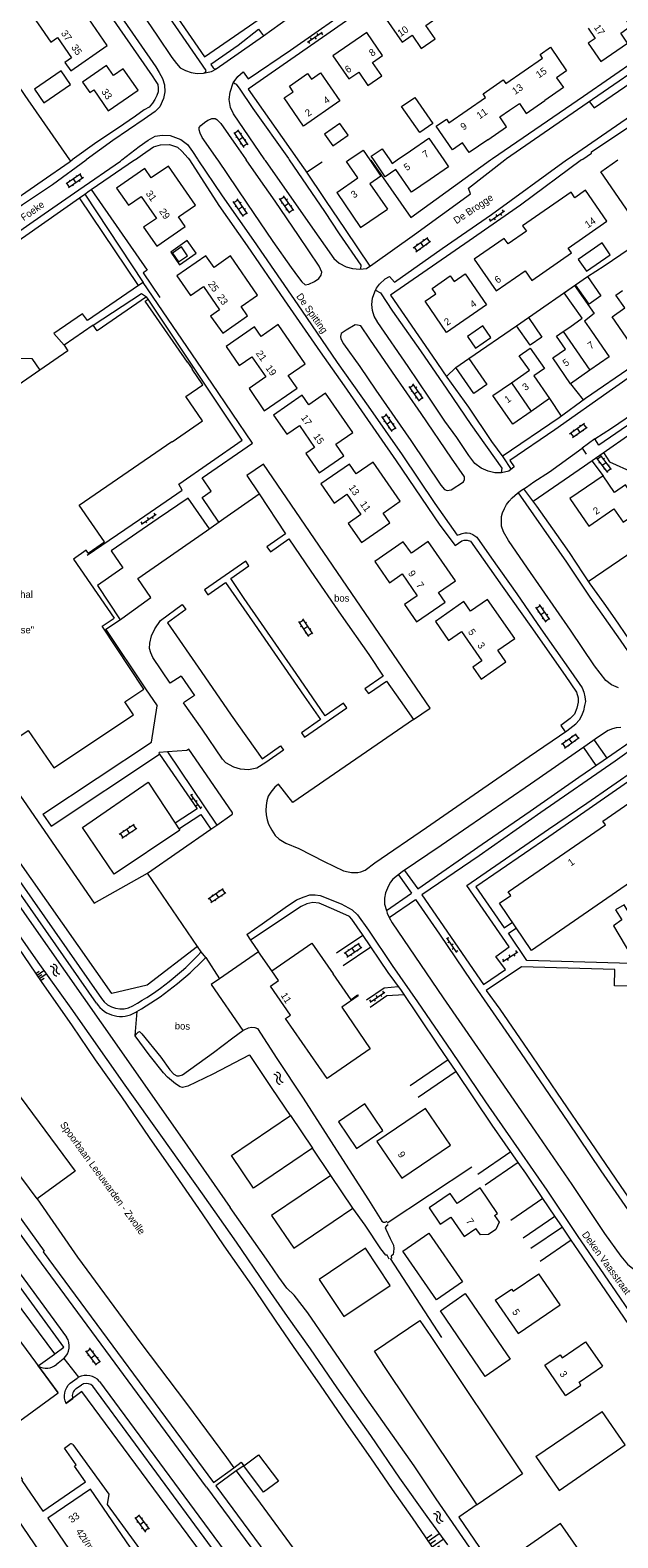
# Model space of a CAD drawing. Header units: metres. Extents: x 195864 to 198202, y 543264 to 544906.
# Tile 29 of 79: x 196630 to 196780, y 543649 to 544033. Entities that reach past the tile are written whole.
import ezdxf

# ---------------------------------------------------------------- set-up
doc = ezdxf.new("R2010")
doc.units = ezdxf.units.M
doc.header["$MEASUREMENT"] = 0
for name, color, linetype, lineweight in [('Level 11', 7, 'Continuous', 0), ('Level 19', 7, 'Continuous', 0), ('Level 20', 7, 'Continuous', 0), ('Level 26', 7, 'Continuous', 0), ('Level 28', 7, 'Continuous', 0), ('Level 29', 7, 'Continuous', 0), ('Level 32', 7, 'Continuous', 0), ('Level 33', 7, 'Continuous', 0), ('Level 34', 7, 'Continuous', 0), ('Level 36', 7, 'Continuous', 0), ('Level 41', 7, 'Continuous', 0), ('Level 43', 7, 'Continuous', 0), ('Level 55', 7, 'Continuous', 0)]:
    doc.layers.add(name, color=color, linetype=linetype, lineweight=lineweight)
doc.styles.add('Style-CHAR_FAST_FONT', font='CHAR_FAST_FONT.shx')

# ---------------------------------------------------------------- blocks, each defined once
blk = doc.blocks.new('OVTP6')
at = {"layer": 'Level 41', "color": 7, "linetype": 'Continuous', "lineweight": 0}
for p, q in [((0, 0), (4.5, 0)), ((0.25, 0), (0.25, 0.5)), ((1.25, 0), (1.25, -0.5)), ((2.25, 0), (2.25, 0.5)), ((4.25, 0), (4.25, 0.5)), ((3.25, 0), (3.25, -0.5))]:
    blk.add_line(p, q, dxfattribs=at)
blk = doc.blocks.new('OV2')
at = {"layer": 'Level 41', "color": 7, "linetype": 'Continuous', "lineweight": 0}
for p, q in [((0, 0.99), (0.3, 0.99)), ((0.3, -2.31), (0.3, 2.29)), ((0.3, 1.99), (1.5, 1.99)), ((1.5, -2.31), (1.5, 2.29)), ((1.8, 0.99), (1.5, 0.99)), ((0, -1.01), (0.3, -1.01)), ((0.3, -0.01), (1.5, -0.01)), ((0.3, -2.01), (1.5, -2.01)), ((1.8, -1.01), (1.5, -1.01))]:
    blk.add_line(p, q, dxfattribs=at)
blk = doc.blocks.new('TA')
at = {"layer": 'Level 43', "color": 7, "linetype": 'Continuous', "lineweight": 0}
for p, q in [((0, 0), (0, -0.5)), ((0.25, 0), (0.25, -1)), ((0.5, 0), (0.5, -0.5)), ((-0.5, 0), (-0.5, -0.5)), ((-0.25, 0), (-0.25, -1))]:
    blk.add_line(p, q, dxfattribs=at)
blk = doc.blocks.new('WA_25')
at = {"layer": 'Level 43', "color": 7, "linetype": 'Continuous', "lineweight": 0, "extrusion": (0, 0, -1)}
for centre in [(-0.75, 0.05), (-0.75, -0.85)]:
    blk.add_arc(centre, 0.85, 28.0724, 151.9275, dxfattribs=at)
at = {"layer": 'Level 43', "color": 7, "linetype": 'Continuous', "lineweight": 0}
for centre in [(2.25, 0.85), (2.25, -0.05)]:
    blk.add_arc(centre, 0.85, 208.0725, 331.9275, dxfattribs=at)
blk = doc.blocks.new('WA_26')
at = {"layer": 'Level 43', "color": 7, "linetype": 'Continuous', "lineweight": 0, "extrusion": (0, 0, -1)}
for centre in [(-0.75, 0.05), (-0.75, -0.85)]:
    blk.add_arc(centre, 0.85, 28.0724, 151.9274, dxfattribs=at)
at = {"layer": 'Level 43', "color": 7, "linetype": 'Continuous', "lineweight": 0}
for centre in [(2.25, 0.85), (2.25, -0.05)]:
    blk.add_arc(centre, 0.85, 208.0726, 331.9276, dxfattribs=at)
blk = doc.blocks.new('WA_27')
at = {"layer": 'Level 43', "color": 7, "linetype": 'Continuous', "lineweight": 0, "extrusion": (0, 0, -1)}
for centre in [(-0.75, 0.05), (-0.75, -0.85)]:
    blk.add_arc(centre, 0.85, 28.0726, 151.9276, dxfattribs=at)
at = {"layer": 'Level 43', "color": 7, "linetype": 'Continuous', "lineweight": 0}
for centre in [(2.25, 0.85), (2.25, -0.05)]:
    blk.add_arc(centre, 0.85, 208.0724, 331.9274, dxfattribs=at)

msp = doc.modelspace()

# ---------------------------------------------------------------- linework, layer by layer
at = {"layer": 'Level 11', "color": 7, "linetype": 'Continuous', "lineweight": 13}
for p, q in [((196710.77, 543999.61), (196711.34, 544000)), ((196711.34, 544000), (196714.98, 544002.48)), ((196714.98, 544002.48), (196716.68, 544000)), ((196723.66, 544000), (196727.02, 544002.31)), ((196765.91, 543956.32), (196767.59, 543957.49)), ((196773.81, 543960.9), (196771.32, 543958.98)), ((196771.32, 543958.98), (196773.08, 543956.43)), ((196632.63, 543946.48), (196617.84, 543936.3)), ((196752.71, 543943.27), (196757.75, 543936.03)), ((196696.5, 543756.86), (196702.1, 543748.57)), ((196712.38, 543733.33), (196706.76, 543741.65)), ((196748.42, 543731.41), (196749.19, 543731.93)), ((196732.18, 543700.68), (196755.54, 543665.76)), ((196771.62, 543699.33), (196775.88, 543693.13)), ((196766.52, 543685.64), (196761.25, 543693.33)), ((196758.93, 543670.11), (196775.83, 543681.55)), ((196781.67, 543673.09), (196775.83, 543681.55)), ((196622.16, 543661.18), (196654.18, 543614.42))]:
    msp.add_line(p, q, dxfattribs=at)
at = {"layer": 'Level 11', "color": 7, "linetype": 'Continuous', "lineweight": 13, "flags": 128}
for points in [[(196649.8, 544029.09), (196643.31, 544038.57), (196640.82, 544036.83), (196636.89, 544042.45), (196639.38, 544044.19), (196632.82, 544053.65), (196630.33, 544051.92), (196628.13, 544055.07), (196621.38, 544050.38), (196625.03, 544045.09), (196626.76, 544046.28), (196631.72, 544039.05), (196629.99, 544037.86), (196632.26, 544034.59), (196635.45, 544029.97), (196637.18, 544031.17), (196640.76, 544026), (196639.03, 544024.8), (196640.52, 544022.65), (196649.8, 544029.09)], [(196733.51, 544035.97), (196729.47, 544041.82), (196720.85, 544035.83), (196724.88, 544029.99), (196727.43, 544031.75), (196729.76, 544028.37), (196733.29, 544030.82), (196730.96, 544034.2), (196733.51, 544035.97)], [(196772.26, 544033.51), (196774.03, 544030.93), (196772.3, 544029.74), (196775.52, 544025.05), (196782.31, 544029.73), (196780.55, 544032.27), (196783.07, 544034.01), (196779.8, 544038.75)], [(196719.93, 544026.56), (196715.91, 544032.42), (196707.25, 544026.45), (196711.31, 544020.61), (196713.86, 544022.36), (196716.18, 544018.97), (196719.7, 544021.41), (196717.38, 544024.8), (196719.93, 544026.56)], [(196755.98, 544022.67), (196760.65, 544025.89), (196760, 544026.84), (196762.63, 544028.65), (196766.77, 544022.68), (196764.22, 544020.91), (196765.96, 544018.4), (196761.22, 544015.11)], [(196640.47, 544019.18), (196638.08, 544022.66), (196631.29, 544017.99), (196633.68, 544014.51), (196640.47, 544019.18)], [(196657.66, 544017.74), (196653.91, 544023.17), (196651.41, 544021.48), (196649.68, 544024.03), (196643.54, 544019.75), (196645.36, 544017.12), (196646.39, 544017.83), (196650.09, 544012.49), (196657.66, 544017.74)], [(196741.49, 544012.68), (196746.16, 544015.9), (196745.51, 544016.84), (196748.09, 544018.62), (196750.66, 544020.4), (196751.32, 544019.45), (196755.98, 544022.67)], [(196709.04, 544015), (196699.83, 544008.62), (196694.89, 544015.79), (196697.17, 544017.34), (196696.19, 544018.78), (196700.85, 544021.99), (196701.82, 544020.58), (196704.1, 544022.16), (196709.04, 544015)], [(196732.72, 544009.27), (196729.41, 544006.97), (196724.77, 544013.58), (196728.1, 544015.89), (196732.72, 544009.27)], [(196752.24, 544012.63), (196754.74, 544014.35), (196756.49, 544011.83), (196761.22, 544015.11)], [(196746.74, 544005.12), (196742, 544001.85), (196740.26, 544004.36), (196737.71, 544002.6), (196733.55, 544008.58), (196736.18, 544010.4), (196736.83, 544009.46), (196741.49, 544012.68)], [(196746.74, 544005.12), (196751.48, 544008.39), (196749.74, 544010.92), (196752.24, 544012.63)], [(196711.17, 544006.26), (196709.06, 544009.28), (196705.17, 544006.56), (196707.26, 544003.57), (196711.17, 544006.26)], [(196727.02, 544002.31), (196731.7, 544005.54), (196735.52, 544000)], [(196708.24, 543991.7), (196713.65, 543995.4), (196710.77, 543999.61)], [(196716.68, 544000), (196719.51, 543995.87), (196716.7, 543993.94), (196721.14, 543987.47)], [(196717.66, 544000), (196717.02, 544000.92), (196719.82, 544002.85), (196721.78, 544000)], [(196732.01, 543995.04), (196727.31, 543991.82), (196723.32, 543997.6), (196720.62, 543995.73), (196717.66, 544000)], [(196721.78, 544000), (196722.38, 543999.12), (196723.66, 544000)], [(196735.52, 544000), (196736.71, 543998.27), (196732.01, 543995.04)], [(196785.26, 543993.04), (196782.26, 543990.96), (196784.59, 543987.59), (196782.77, 543986.34), (196775.46, 543996.97), (196779.84, 544000)], [(196672.3, 543988.5), (196665.39, 543998.44), (196661.05, 543995.42), (196659.36, 543997.84), (196652.17, 543992.84), (196655.22, 543988.46), (196658.45, 543990.71), (196662.33, 543985.12), (196659.1, 543982.87), (196662.43, 543978.08), (196669.66, 543983.08), (196667.98, 543985.51), (196672.3, 543988.5)], [(196708.24, 543991.7), (196714.32, 543982.83), (196721.14, 543987.47)], [(196777.03, 543984.39), (196771.61, 543992.28), (196768.85, 543990.39), (196767.89, 543991.78), (196755.55, 543983.25), (196756.52, 543981.85), (196751.86, 543978.63), (196750.9, 543980.03), (196743.26, 543974.75), (196748.82, 543966.7), (196756.18, 543971.79), (196757.88, 543969.33), (196768.04, 543976.35), (196767.19, 543977.58), (196777.03, 543984.39)], [(196670.29, 543975.61), (196668.72, 543977.87), (196666.45, 543976.29), (196668.01, 543974.04), (196670.29, 543975.61)], [(196777.86, 543975.88), (196775.78, 543978.87), (196769.72, 543974.65), (196771.8, 543971.66), (196777.86, 543975.88)], [(196688.12, 543965.63), (196681.23, 543975.57), (196677.01, 543972.67), (196674.97, 543975.63), (196667.55, 543970.52), (196671, 543965.49), (196674.3, 543967.79), (196678.43, 543961.85), (196676.12, 543960.24), (196679.25, 543955.9), (196685.54, 543960.3), (196683.89, 543962.67), (196688.12, 543965.63)], [(196746.39, 543963.14), (196736.21, 543956.12), (196730.76, 543964.03), (196733.5, 543965.92), (196732.54, 543967.31), (196737.12, 543970.49), (196738.13, 543969.07), (196740.93, 543971.05), (196746.39, 543963.14)], [(196775.5, 543965.38), (196772.49, 543963.29), (196769.07, 543968.25), (196772.05, 543970.32), (196775.5, 543965.38)], [(196674.17, 543942.79), (196671.41, 543946.8), (196671.5, 543946.87), (196670.32, 543948.58), (196670.23, 543948.52), (196659.51, 543964.09), (196660.21, 543964.58), (196659.8, 543965.18), (196647.24, 543956.53), (196646.25, 543957.97), (196638.83, 543952.87), (196639.82, 543951.43), (196632.63, 543946.48)], [(196767.59, 543957.49), (196770.75, 543959.7), (196766.19, 543966.22), (196768.8, 543968.05), (196773.81, 543960.9)], [(196787.81, 543956.95), (196782.9, 543953.54), (196778.35, 543960.1), (196781.58, 543962.33), (196779.29, 543965.63), (196780.99, 543966.8)], [(196700.23, 543948.15), (196693.32, 543958.11), (196689, 543955.11), (196687.32, 543957.53), (196680.07, 543952.49), (196683.4, 543947.67), (196686.64, 543949.94), (196690.21, 543944.85), (196685.95, 543941.86), (196689.82, 543936.16), (196698.15, 543941.91), (196695.9, 543945.16), (196700.23, 543948.15)], [(196747.5, 543954.83), (196745.41, 543957.82), (196741.52, 543955.11), (196743.61, 543952.11), (196747.5, 543954.83)], [(196760.48, 543954.91), (196757.49, 543952.84), (196754.05, 543957.81), (196757.04, 543959.88), (196760.48, 543954.91)], [(196765.91, 543956.32), (196772.71, 543946.47), (196767.8, 543943.06), (196763.29, 543949.64), (196766.5, 543951.87), (196764.22, 543955.14), (196765.91, 543956.32)], [(196773.08, 543956.43), (196777.62, 543949.88), (196772.71, 543946.47)], [(196746.5, 543942.87), (196743.18, 543940.55), (196738.56, 543947.17), (196741.86, 543949.5), (196746.5, 543942.87)], [(196752.71, 543943.27), (196757.31, 543946.47), (196754.73, 543950.18), (196757.53, 543952.12), (196761.14, 543946.95), (196758.41, 543945.05), (196762.43, 543939.29), (196757.75, 543936.03)], [(196644.95, 543899.96), (196649.1, 543902.82), (196642.68, 543912.13), (196666.3, 543928.4), (196666.36, 543928.31), (196674.1, 543933.64), (196669.85, 543939.82), (196674.17, 543942.79)], [(196757.75, 543936.03), (196753.09, 543932.78), (196748.03, 543940.03), (196752.71, 543943.27)], [(196712.33, 543930.68), (196705.43, 543940.63), (196701.12, 543937.65), (196699.41, 543940.11), (196692.16, 543935.09), (196695.51, 543930.24), (196698.76, 543932.47), (196702.61, 543926.87), (196700.35, 543925.32), (196703.75, 543920.38), (196710.04, 543924.72), (196707.99, 543927.68), (196712.33, 543930.68)], [(196724.41, 543913.19), (196717.51, 543923.13), (196713.2, 543920.13), (196711.49, 543922.59), (196704.23, 543917.57), (196707.58, 543912.69), (196710.84, 543914.95), (196714.42, 543909.78), (196711.16, 543907.52), (196714.53, 543902.69), (196721.77, 543907.71), (196720.06, 543910.17), (196724.41, 543913.19)], [(196786.04, 543911.18), (196781.8, 543917.33), (196778.98, 543915.38), (196776.04, 543919.65), (196767.59, 543913.84), (196772.43, 543906.85), (196778.82, 543911.27), (196781.19, 543907.83), (196786.04, 543911.18)], [(196644.94, 543899.97), (196644.45, 543900.69), (196641.2, 543898.45), (196651.58, 543883.4)], [(196738.47, 543892.94), (196731.56, 543902.91), (196727.25, 543899.91), (196725.19, 543902.87), (196717.92, 543897.82), (196721.65, 543892.44), (196724.89, 543894.68), (196728.75, 543889.11), (196725.52, 543886.87), (196728.59, 543882.44), (196735.86, 543887.47), (196734.15, 543889.95), (196738.47, 543892.94)], [(196753.57, 543878.27), (196746.63, 543888.19), (196742.31, 543885.16), (196740.59, 543887.62), (196733.38, 543882.57), (196736.74, 543877.74), (196739.98, 543879.99), (196745.18, 543872.53), (196742.93, 543870.96), (196745.04, 543867.93), (196751.33, 543872.31), (196749.26, 543875.27), (196753.57, 543878.27)], [(196636.21, 543845.34), (196656.49, 543858.8), (196654.28, 543862.14), (196659.14, 543865.37), (196648.52, 543881.37), (196651.58, 543883.4)], [(196602.73, 543876.42), (196606.39, 543878.91), (196606.45, 543878.82), (196606.72, 543879), (196609.7, 543874.62), (196613.96, 543877.51), (196620.6, 543867.75), (196617.29, 543865.5), (196626.18, 543852.43), (196629.74, 543854.85), (196636.21, 543845.34)], [(196837.82, 543807.97), (196832.35, 543801.55), (196830.93, 543802.75), (196827.92, 543799.29), (196807.22, 543816.91), (196795.96, 543809.12), (196785.52, 543817.97), (196757.81, 543798.9), (196749.68, 543810.87), (196752.58, 543812.87), (196751.93, 543813.81), (196776.64, 543830.82), (196775.96, 543831.8), (196788.34, 543840.32), (196786.47, 543843.03), (196798.15, 543851.07), (196819.22, 543833), (196812.83, 543825.58), (196816.26, 543822.66), (196815.47, 543821.73)], [(196713.74, 543787.3), (196709.54, 543784.41), (196716.79, 543773.87), (196705.81, 543766.26), (196695.2, 543781.55), (196696.46, 543782.41), (196691.35, 543789.83), (196693.42, 543791.26), (196691.72, 543793.72), (196701.9, 543800.74), (196707.33, 543792.94), (196707.29, 543792.91), (196711.8, 543786.33), (196713.57, 543787.55), (196713.74, 543787.3)], [(196720, 543753.1), (196715.42, 543759.82), (196708.7, 543755.24), (196713.28, 543748.52), (196720, 543753.1)], [(196730.81, 543758.71), (196718.44, 543750.25), (196724.79, 543740.94)], [(196724.79, 543740.94), (196737.18, 543749.38), (196730.81, 543758.71)], [(196702.1, 543748.57), (196687.03, 543738.38), (196681.42, 543746.69), (196696.5, 543756.86)], [(196706.76, 543741.65), (196691.68, 543731.43), (196697.29, 543723.1), (196712.38, 543733.33)], [(196749.19, 543731.93), (196744.74, 543738.47), (196738.92, 543734.48), (196737.15, 543737.06), (196731.76, 543733.39), (196734.61, 543729.2), (196737.33, 543731.05), (196740.67, 543726.14), (196743.68, 543728.18)], [(196748.42, 543731.41), (196749.57, 543729.71), (196748.73, 543727.87), (196746.89, 543726.62), (196744.83, 543726.49), (196743.68, 543728.18)], [(196740.25, 543714.55), (196733.62, 543709.98), (196725.08, 543722.38), (196731.73, 543726.96), (196740.25, 543714.55)], [(196721.89, 543713.65), (196715.61, 543723.1), (196703.78, 543715.15), (196710.07, 543705.75), (196721.89, 543713.65)], [(196748.62, 543709.91), (196752.76, 543712.74), (196753.16, 543712.16), (196759.71, 543716.64)], [(196748.62, 543709.91), (196754.44, 543701.42), (196765.14, 543708.75), (196759.71, 543716.64)], [(196740.97, 543711.59), (196752.38, 543694.93), (196746.06, 543690.52), (196734.66, 543707.21), (196740.97, 543711.59)], [(196720.62, 543692.81), (196717.83, 543696.9), (196729.39, 543704.77), (196732.18, 543700.68)], [(196761.25, 543693.33), (196765.17, 543696.01), (196765.68, 543695.27), (196771.62, 543699.33)], [(196755.54, 543665.76), (196743.97, 543657.85), (196720.62, 543692.81)], [(196766.52, 543685.64), (196770.43, 543688.32), (196769.93, 543689.06), (196775.88, 543693.13)], [(196684.58, 543667.78), (196688.34, 543670.59), (196693.39, 543663.86)], [(196758.93, 543670.11), (196764.84, 543661.52), (196781.67, 543673.09)], [(196693.39, 543663.86), (196689.6, 543661.02), (196684.58, 543667.78)], [(196657.91, 543643.85), (196645.55, 543661.86), (196634.69, 543654.43), (196647.02, 543636.41)]]:
    msp.add_lwpolyline(points, dxfattribs=at)
at = {"layer": 'Level 19', "color": 7, "linetype": 'Continuous', "lineweight": 0}
msp.add_line((196706.76, 543741.65), (196702.1, 543748.57), dxfattribs=at)
at = {"layer": 'Level 19', "color": 7, "linetype": 'Continuous', "lineweight": 0, "flags": 128}
for points in [[(196614.26, 543821.4), (196632.18, 543795.92), (196640.59, 543784.18), (196654.28, 543764.6), (196663.81, 543751.31), (196673.97, 543736.97), (196682.63, 543724.63), (196690.04, 543713.8), (196695.62, 543705.75), (196701.47, 543697.55), (196708.24, 543687.6), (196716.85, 543675.44), (196724.26, 543664.6), (196731.18, 543654.85), (196736.41, 543647.65)], [(196620.13, 543820.57), (196630.51, 543805.73), (196639.1, 543793.54), (196648.3, 543780.43), (196657.64, 543767.16), (196670.26, 543749.09), (196681.08, 543733.44)], [(196696.5, 543756.86), (196691.84, 543763.78), (196686.24, 543772.16), (196685.94, 543772.26), (196676.72, 543767.44), (196670.33, 543764.32), (196669.01, 543764.05), (196668.36, 543764.2), (196667.21, 543764.93), (196665.19, 543766.61), (196664.12, 543767.77), (196660.53, 543772.33), (196656.97, 543777.17), (196657.25, 543777.69), (196657.7, 543778.09), (196658.08, 543778.22), (196658.67, 543777.66), (196663.43, 543771.72), (196665.77, 543768.51), (196666.82, 543767.38), (196667.54, 543766.98), (196668.17, 543766.97), (196669.02, 543767.2), (196676.89, 543772.94), (196681.78, 543776.65), (196684.38, 543778.47)], [(196684.38, 543778.47), (196684.67, 543778.67), (196685.79, 543779.16), (196686.52, 543779.38), (196687.39, 543779.3), (196688.12, 543779.03), (196693.04, 543771.43), (196699.69, 543761.28), (196708.94, 543746.89), (196716.38, 543735.41), (196719.71, 543729.97), (196720.19, 543729.72), (196720.61, 543729.71), (196721.06, 543729.99)], [(196742.01, 543647.08), (196733.55, 543659.39), (196727.93, 543667.79), (196715.51, 543685.42), (196705.92, 543699.36), (196700.87, 543706.68), (196697.41, 543711.2), (196695.57, 543712.93), (196693.55, 543715.74), (196690.99, 543719.5), (196681.08, 543733.44)], [(196721.58, 543720.31), (196721.13, 543721.33), (196720.71, 543721.36), (196719.46, 543722.94), (196715.48, 543728.96), (196712.38, 543733.33)], [(196721.36, 543729.11), (196720.93, 543728.81), (196720.58, 543728.41), (196720.71, 543727.96), (196721.87, 543725.56), (196722.67, 543723.9), (196722.79, 543723.05), (196722.71, 543722.2), (196722.58, 543721.55), (196722.11, 543721.06), (196722.23, 543720.48)]]:
    msp.add_lwpolyline(points, dxfattribs=at)
at = {"layer": 'Level 20', "color": 7, "linetype": 'Continuous', "lineweight": 0, "flags": 128}
msp.add_lwpolyline([(196627.24, 543799.49), (196633.03, 543790.94), (196640.92, 543779.66), (196646.72, 543771.08), (196653.42, 543761.63), (196660.48, 543751.27), (196667.2, 543741.67), (196674, 543731.89), (196679.52, 543723.77), (196687.14, 543712.84), (196692.76, 543704.59), (196697.12, 543698.14), (196704.01, 543688.29), (196710.68, 543678.64), (196716.83, 543669.81), (196722.38, 543661.71), (196727.45, 543654.54), (196730.74, 543649.73), (196734.17, 543644.69)], dxfattribs=at)
at = {"layer": 'Level 26', "color": 7, "linetype": 'Continuous', "lineweight": 0, "flags": 128}
for points in [[(196631.99, 543735.68), (196642.3, 543720.86), (196658.4, 543698.99), (196669.98, 543683.59), (196680.16, 543669.88), (196682.07, 543667.29)], [(196682.68, 543666.46), (196688.73, 543658.29), (196700, 543643.02), (196711.65, 543627.22), (196723.35, 543611.67), (196731.2, 543617.42), (196748.08, 543594.52)]]:
    msp.add_lwpolyline(points, dxfattribs=at)
at = {"layer": 'Level 28', "color": 7, "linetype": 'Continuous', "lineweight": 0}
for p, q in [((196640.22, 544000), (196640.46, 543999.66)), ((196716.91, 543999.95), (196727.08, 543985.34)), ((196757.04, 543959.88), (196769.07, 543968.25)), ((196741.86, 543949.5), (196754.05, 543957.81)), ((196736.16, 543944.9), (196738.56, 543947.17)), ((196767.8, 543943.06), (196770.95, 543938.93)), ((196762.43, 543939.29), (196765.38, 543934.83)), ((196651.03, 543787.92), (196588.43, 543876.98)), ((196672.83, 543799.94), (196672.79, 543799.91)), ((196688.35, 543798.54), (196678.43, 543791.66)), ((196691.72, 543793.72), (196688.35, 543798.54)), ((196721.11, 543729.61), (196742.62, 543743.86)), ((196721.83, 543720.53), (196734.89, 543700.43))]:
    msp.add_line(p, q, dxfattribs=at)
at = {"layer": 'Level 28', "color": 7, "linetype": 'Continuous', "lineweight": 0, "flags": 128}
for points in [[(196609.15, 544045.05), (196610.43, 544043.24), (196616.8, 544034.04), (196628.84, 544016.4), (196640.22, 544000)], [(196772.05, 543970.32), (196776.36, 543973.02), (196784.78, 543978.84), (196799.7, 543989.34), (196814.89, 543999.73)], [(196645.74, 543992.46), (196660.02, 543971.96), (196659.01, 543971.25), (196663.26, 543965.03)], [(196672.45, 543976.25), (196670.21, 543979.48), (196666.02, 543976.57), (196668.26, 543973.34), (196672.45, 543976.25)], [(196585.97, 543950.36), (196597.19, 543950.36), (196630.65, 543949.49), (196632.63, 543946.48)], [(196772.3, 543892.72), (196786.07, 543902.19), (196800.11, 543911.94), (196818.38, 543924.35), (196836.68, 543937.06), (196853.05, 543948.37)], [(196727.76, 543857.6), (196732.05, 543860.53), (196689.64, 543922.61), (196685.34, 543919.68), (196688.52, 543915.04)], [(196588.43, 543876.98), (196594.36, 543880.18), (196605.05, 543867.48), (196606.85, 543868.35), (196646.54, 543810.88), (196660.07, 543818.55)], [(196672.79, 543799.91), (196659.96, 543790.07), (196651.03, 543787.92)], [(196678.43, 543791.66), (196676.31, 543790.19), (196684.38, 543778.47)], [(196657.37, 543783.34), (196656.83, 543777.22), (196656.97, 543777.17)]]:
    msp.add_lwpolyline(points, dxfattribs=at)
at = {"layer": 'Level 29', "color": 7, "linetype": 'Continuous', "lineweight": 0}
for p, q in [((196659.39, 544045.3), (196674.97, 544022.76)), ((196689.61, 544031.56), (196696, 544036.12)), ((196677.58, 544023.15), (196689.61, 544031.56)), ((196676.17, 544024.38), (196683.17, 544029.22)), ((196676.21, 544024.29), (196676.82, 544023.44)), ((196645.74, 543992.46), (196656.79, 544000)), ((196700.53, 543996.89), (196704.52, 543999.55)), ((196727.08, 543985.34), (196747.39, 544000)), ((196642.76, 543990.37), (196644.11, 543991.32)), ((196657.8, 543968.01), (196642.76, 543990.37)), ((196644.11, 543991.32), (196658.97, 543968.81)), ((196773.15, 543923.46), (196776.04, 543919.65)), ((196574.15, 543892.77), (196648.33, 543786.67)), ((196668.61, 543868.66), (196665.86, 543866.84)), ((196668.61, 543868.66), (196672.03, 543863.73)), ((196672.03, 543863.73), (196669.28, 543861.9)), ((196661.09, 543851.89), (196662.55, 543861.14)), ((196633.46, 543833.55), (196661.09, 543851.89)), ((196771.08, 543850.54), (196774.19, 543845.91)), ((196773.75, 543852.41), (196776.98, 543847.83)), ((196635.54, 543830.49), (196663.17, 543848.83)), ((196665.21, 543849.37), (196677.73, 543830.79)), ((196633.46, 543833.55), (196635.54, 543830.49)), ((196667.15, 543831.24), (196668.06, 543829.85)), ((196676.22, 543829.76), (196677.73, 543830.79)), ((196677.73, 543830.79), (196681.58, 543833.44)), ((196724.01, 543818.13), (196727.26, 543813.41)), ((196720.89, 543809.01), (196727.26, 543813.41)), ((196721.64, 543807.3), (196728.3, 543811.88)), ((196673.75, 543798.51), (196672.79, 543799.91)), ((196685.35, 543802.94), (196686.3, 543801.52)), ((196686.3, 543801.52), (196688.35, 543798.54)), ((196708.2, 543798.31), (196714.9, 543802.8)), ((196674.94, 543797.11), (196673.75, 543798.51)), ((196674.94, 543797.11), (196678.43, 543791.66)), ((196709.91, 543795.02), (196716.95, 543799.78)), ((196657.07, 543783.16), (196657.37, 543783.34)), ((196736.61, 543771.02), (196726.92, 543764.4)), ((196738.63, 543768.04), (196736.61, 543771.02)), ((196738.63, 543768.04), (196728.95, 543761.43)), ((196752.6, 543747.62), (196744.17, 543741.87)), ((196754.46, 543744.9), (196746.03, 543739.15)), ((196760.74, 543735.75), (196752.54, 543730.15)), ((196763.79, 543731.29), (196760.74, 543735.75)), ((196755.71, 543725.77), (196763.79, 543731.29)), ((196765.71, 543728.48), (196763.79, 543731.29)), ((196618.23, 543729.46), (196639.49, 543700.52)), ((196765.71, 543728.48), (196757.7, 543723.02)), ((196767.97, 543725.18), (196765.71, 543728.48)), ((196767.97, 543725.18), (196760.05, 543719.78)), ((196632.25, 543693.16), (196636.42, 543696.17)), ((196636.42, 543696.17), (196636.5, 543696.23)), ((196636.95, 543693.61), (196638.63, 543694.97)), ((196638.63, 543694.97), (196638.76, 543695.09)), ((196638.76, 543695.09), (196642.51, 543690.28)), ((196640.4, 543688.78), (196642.17, 543690.08)), ((196647.86, 543689.24), (196683.69, 543640.7)), ((196641.94, 543687.45), (196643.3, 543688.33)), ((196676.85, 543663.49), (196682.07, 543667.29)), ((196684.58, 543667.78), (196682.68, 543666.46))]:
    msp.add_line(p, q, dxfattribs=at)
at = {"layer": 'Level 29', "color": 7, "linetype": 'Continuous', "lineweight": 0, "flags": 128}
for points in [[(196660.85, 544082.52), (196657.36, 544080.11), (196651.03, 544075.63), (196645.93, 544072.07), (196643.27, 544069.8), (196642.4, 544068.66), (196641.86, 544066.9), (196641.49, 544064.84), (196641.78, 544062.98), (196641.92, 544061.9), (196642.57, 544060.74), (196643.33, 544059.52), (196649.04, 544051.52), (196662.65, 544031.51), (196666.27, 544026.06), (196667.45, 544024.49), (196668.43, 544023.43), (196669.76, 544022.79), (196671.2, 544022.22), (196672.68, 544021.98), (196674.32, 544022.09), (196675.5, 544022.31), (196676.34, 544022.48), (196677.65, 544023.2)], [(196666.89, 544081.09), (196646.44, 544067.61), (196661.14, 544045.7), (196674.56, 544026.19), (196707.36, 544048.91), (196742.53, 544073.24), (196749.46, 544077.41)], [(196689.94, 544000), (196681.93, 544011.71), (196681.19, 544013.33), (196680.86, 544015.39), (196681.09, 544017.27), (196681.88, 544019.59), (196683.1, 544021.22), (196684.42, 544022.42), (196685.72, 544020.61), (196696.47, 544027.96), (196714.21, 544040.34), (196739.67, 544057.7), (196758.72, 544070.88), (196757.45, 544072.69)], [(196747.39, 544000), (196747.88, 544000.35), (196771.07, 544016.22), (196791.67, 544030.47), (196763.13, 544071.79), (196723.51, 544044.35), (196685.69, 544018.03), (196698.17, 544000.31), (196698.39, 544000)], [(196648.97, 544042.84), (196662.19, 544023.71), (196663.06, 544022.25), (196663.88, 544020.72), (196664.37, 544019.14), (196664.52, 544017.34), (196664.18, 544015.62), (196663.19, 544013.53), (196662.07, 544012.33), (196659.22, 544010.38), (196651.28, 544004.94), (196644.47, 544000.01), (196644.45, 544000)], [(196647.39, 544041.5), (196661.28, 544021.39), (196662.02, 544020.21), (196662.67, 544019.21), (196662.79, 544018.23), (196662.77, 544017.31), (196662.48, 544016.43), (196661.98, 544015.41), (196661.39, 544014.47), (196660.49, 544013.45), (196659.27, 544012.76), (196657, 544011.1), (196652.45, 544008.02), (196647.16, 544004.48), (196640.94, 544000)], [(196772.52, 544014.89), (196773.8, 544013.21), (196787.78, 544022.8), (196790.93, 544024.95), (196791.79, 544025.83), (196792.57, 544026.89), (196793.26, 544027.97), (196793.72, 544029.37), (196793.81, 544030.99), (196793.7, 544033.05), (196793.34, 544034.61), (196792.8, 544035.67), (196791.97, 544036.67), (196790.44, 544035.52), (196793.15, 544031.43), (196793.79, 544031.37)], [(196683.17, 544029.22), (196688.3, 544033.24), (196689.61, 544031.56)], [(196751.03, 544000), (196751.44, 544000.32), (196771.97, 544014.51), (196790.77, 544027.44), (196791.85, 544025.92)], [(196766.75, 544000), (196767.18, 544000.31), (196783, 544011.22), (196798.3, 544021.77), (196797.73, 544022.65), (196798.69, 544023.27)], [(196681.95, 544019.69), (196682.35, 544019.46), (196682.63, 544019.26), (196682.79, 544019.04), (196683.39, 544018.26), (196686.87, 544013.05), (196695.95, 544000.32), (196696.17, 544000)], [(196770.57, 544000), (196770.86, 544000.22), (196773.14, 544001.69), (196773.08, 544002.03), (196778.78, 544005.89), (196794.98, 544016.57)], [(196677.96, 544000), (196674.02, 544005.69), (196673.47, 544006.83), (196673.25, 544007.63), (196673.27, 544008.21), (196673.66, 544008.77), (196674.56, 544009.51), (196675.4, 544010.09), (196676.1, 544010.4), (196676.44, 544010.5), (196676.84, 544010.56), (196677.3, 544010.5), (196677.76, 544010.32), (196678.74, 544009.26), (196682.64, 544003.64), (196685.01, 544000.31), (196685.23, 544000)], [(196653.52, 544000), (196657.93, 544003.42), (196660.22, 544005.03), (196662.07, 544006.03), (196663.77, 544006.3), (196665.85, 544006.18), (196668.58, 544005.23), (196670.22, 544003.9), (196671.57, 544002.1), (196672.79, 544000.19), (196672.92, 544000)], [(196656.79, 544000), (196657, 544000.14), (196658.83, 544001.42), (196661.58, 544003.35), (196663.36, 544003.8), (196665.64, 544003.88), (196667.72, 544003.27), (196668.85, 544002.25), (196670.47, 544000.42), (196670.74, 544000)], [(196594.56, 544000), (196610.24, 543977.18), (196613.65, 543972.24), (196623.91, 543979.41), (196633.79, 543986.27), (196642.59, 543992.41), (196653.17, 543999.72), (196653.52, 544000)], [(196604.91, 544000), (196604.97, 543999.91), (196612.96, 543988.5), (196615.2, 543984.94), (196615.72, 543984.49), (196616.35, 543984.21), (196616.95, 543984.21), (196617.67, 543984.23), (196618.6, 543984.55), (196622.99, 543987.59), (196633.27, 543994.7), (196640.14, 543999.42), (196640.94, 544000)], [(196611.22, 543986.95), (196610.05, 543985.91), (196611.39, 543984.3), (196612.92, 543983.45), (196614.89, 543982.61), (196617.14, 543982.43), (196619.14, 543982.9), (196620.97, 543983.57), (196628.27, 543988.62), (196635.91, 543993.76), (196644.45, 544000)], [(196670.74, 544000), (196678.24, 543988.4), (196685.46, 543978.15), (196694.89, 543964.38), (196704.07, 543951.19), (196710.12, 543942.52), (196723.36, 543923.46), (196734.53, 543907.06), (196738.39, 543901.92), (196740.07, 543903.09), (196740.67, 543903.29), (196741.47, 543903.29), (196742.27, 543903.03), (196750.36, 543891.57), (196757.65, 543881.29), (196766.39, 543868.8), (196769.3, 543864.59), (196769.7, 543863.11), (196769.69, 543862.02), (196769.34, 543860.52), (196768.81, 543858.99), (196767.7, 543857.9), (196765.27, 543856.1), (196766.43, 543854.47)], [(196672.92, 544000), (196679.12, 543990.9), (196687.06, 543979.54), (196699.28, 543961.74), (196708.34, 543948.45), (196716.23, 543937.34), (196724.87, 543924.98), (196733.2, 543912.57), (196738.88, 543904.49), (196739.5, 543904.74), (196740.18, 543904.94), (196740.86, 543905.09), (196741.48, 543905.09), (196742.15, 543905.01), (196742.93, 543904.68), (196743.9, 543904.05), (196747.64, 543898.66), (196754.06, 543889.61), (196760.18, 543880.68), (196767.85, 543869.85), (196770.76, 543865.69), (196771.13, 543864.61), (196771.4, 543863.41), (196771.55, 543862.21), (196771.32, 543861.18), (196771.09, 543859.86), (196770.53, 543858.54), (196769.95, 543857.44), (196769.1, 543856.54)], [(196677.96, 544000), (196677.99, 543999.96), (196685.37, 543989.02), (196692.02, 543979.27), (196696.64, 543972.65), (196698.51, 543970.07), (196699.36, 543968.96), (196700.23, 543968.26), (196701.18, 543968.36), (196702.61, 543969.05), (196703.69, 543969.8), (196704.29, 543970.65), (196704.42, 543971.47), (196703.75, 543973), (196698.5, 543980.75), (196692.6, 543989.5), (196688.35, 543995.54), (196685.23, 544000)], [(196689.94, 544000), (196690.05, 543999.84), (196701.48, 543983.51), (196707.48, 543974.96), (196708.83, 543973.71), (196710.68, 543972.8), (196712.27, 543972.37), (196714.13, 543972.23), (196715.8, 543972.4), (196717.41, 543973.47), (196728.09, 543981.03), (196742.3, 543991.41), (196741.76, 543992.79), (196751.03, 544000)], [(196696.17, 544000), (196705.1, 543986.9), (196708.83, 543981.21), (196714.4, 543973.26), (196714.3, 543972.25)], [(196698.39, 544000), (196700.21, 543997.37), (196705.41, 543989.65), (196710.36, 543982.3), (196716.67, 543972.98)], [(196796.35, 543954.26), (196778.42, 543941.66), (196763.76, 543931.33), (196752.3, 543923.52), (196753.44, 543921.89), (196752.09, 543920.85), (196750.19, 543920.36), (196748.49, 543920.39), (196746.81, 543920.82), (196744.99, 543921.58), (196743.44, 543922.76), (196741.85, 543924.79), (196738.86, 543929.38), (196735.78, 543933.52), (196731.67, 543939.66), (196726.45, 543947.48), (196718.68, 543958.64), (196717.79, 543960.27), (196717.37, 543961.69), (196717.2, 543963.2), (196717.35, 543964.82), (196717.91, 543966.42), (196718.41, 543967.39), (196719.17, 543968.36), (196720.57, 543969.71), (196721.72, 543970.35), (196722.92, 543968.9), (196735.08, 543977.46), (196747.64, 543986.11), (196766.75, 544000)], [(196770.57, 544000), (196755, 543988.48), (196741.99, 543979.41), (196721.98, 543965.63), (196732.61, 543950.08), (196736.27, 543944.74), (196741.79, 543937.12), (196747.69, 543928.39), (196750.53, 543924.46), (196752.63, 543921.27)], [(196644.11, 543991.32), (196645.26, 543992.13), (196645.74, 543992.46)], [(196613.1, 543969.72), (196629.12, 543980.81), (196642.76, 543990.37)], [(196678.23, 543907.85), (196673.96, 543914.08), (196676.29, 543915.76), (196673.96, 543919.16), (196686.8, 543927.95), (196676.45, 543943.21), (196658.97, 543968.81), (196657.8, 543968.01)], [(196657.8, 543968.01), (196644.8, 543959.12), (196643.57, 543960.86), (196636.22, 543955.85), (196638.83, 543952.87)], [(196646.25, 543957.97), (196658.53, 543966.05), (196659.8, 543965.18)], [(196718.16, 543966.9), (196719.41, 543966.19), (196722.47, 543961.5), (196729.54, 543951.42), (196736.28, 543941.67), (196742.43, 543932.66), (196750.24, 543921.61), (196750.14, 543920.36)], [(196644.73, 543899.41), (196658.06, 543908.48), (196668.91, 543916.01), (196668.06, 543917.5), (196684.18, 543928.73), (196660.21, 543964.58)], [(196740.8, 543919.39), (196737.49, 543924.11), (196729.76, 543935.51), (196722.44, 543946.02), (196716.69, 543954.42), (196714.38, 543957.75), (196713.53, 543957.93), (196712.93, 543958.01), (196710.62, 543956.67), (196709.39, 543955.8), (196709.24, 543955.1), (196709.26, 543954.52), (196710.01, 543953.19), (196714.09, 543947.45), (196718.2, 543941.46), (196727.13, 543928.65), (196734.79, 543917.24), (196735.72, 543916.14), (196736.39, 543915.88), (196737.42, 543916.1), (196740.55, 543918.09), (196740.8, 543918.69), (196740.8, 543919.39)], [(196750.38, 543924.67), (196764.87, 543934.45), (196771.54, 543939.35), (196783.72, 543947.69), (196796.48, 543956.52), (196798.86, 543958.44)], [(196758.22, 543913.15), (196771.33, 543922.2), (196776.04, 543925.46), (196783.16, 543930.38), (196791.49, 543936.1), (196795.1, 543938.77), (196798.76, 543941.25), (196809.39, 543948.46), (196817.59, 543954.42)], [(196811.83, 543952.77), (196794.61, 543940.97), (196793.89, 543942.18), (196791.43, 543940.43), (196792.28, 543939.32), (196775, 543927.41), (196773.94, 543929.02), (196770.69, 543926.64), (196771.72, 543925.17)], [(196773.94, 543929.02), (196778.21, 543931.73), (196785.39, 543936.68), (196791.43, 543940.43)], [(196779.96, 543865.68), (196778.24, 543866.48), (196776.79, 543867.54), (196773.83, 543871.3), (196767.73, 543880.33), (196756.81, 543896.15), (196751.95, 543903.2), (196750.69, 543905.38), (196750.21, 543906.83), (196750.17, 543908.2), (196750.2, 543909.25), (196750.48, 543910.2), (196750.93, 543911.28), (196751.51, 543912.35), (196752.11, 543913.22), (196752.89, 543914.02), (196754.27, 543915.19), (196755.3, 543916.01), (196756.53, 543916.78), (196758.43, 543918.12), (196762.39, 543920.66), (196770.69, 543926.64)], [(196776.18, 543925.56), (196777.71, 543923.15), (196783.75, 543920.48)], [(196649.42, 543880.53), (196653.54, 543883.29), (196660.96, 543888.66), (196657.63, 543893.5), (196675.13, 543905.64), (196679.49, 543908.75), (196688.52, 543915.04)], [(196688.52, 543915.04), (196695.18, 543904.91), (196690.45, 543901.6), (196691.37, 543900.33), (196696.08, 543903.56), (196701.65, 543895.41), (196709.37, 543884.18), (196716.41, 543874.15), (196720.09, 543868.68), (196715.43, 543865.42), (196716.33, 543864.29), (196720.96, 543867.4), (196724.37, 543862.44), (196727.76, 543857.6)], [(196754.45, 543915.33), (196766.72, 543897.66), (196772.71, 543888.74), (196780.43, 543877.8), (196785.21, 543870.81), (196787.5, 543867.57)], [(196755.82, 543916.34), (196759.14, 543911.92), (196764.19, 543904.67), (196767.4, 543900.11), (196770.98, 543894.72), (196772.7, 543892.11), (196776.23, 543887.22), (196779.02, 543883.21), (196782.56, 543878.12), (196785.47, 543873.83), (196787.26, 543871.28), (196788.3, 543869.97), (196789.12, 543868.68)], [(196675.89, 543906.18), (196670.46, 543913.96), (196662.81, 543908.74), (196650.8, 543900.57), (196653.76, 543896.18), (196647.32, 543891.72), (196653.14, 543883.02)], [(196647.06, 543785.47), (196572.72, 543891.88), (196562.08, 543905.85)], [(196710.78, 543860.59), (196709.96, 543861.77), (196705.33, 543858.58), (196697.92, 543869.32), (196684.72, 543888.41), (196681.3, 543893.52), (196685.9, 543896.7), (196685.09, 543897.88), (196674.55, 543890.6), (196675.4, 543889.37), (196679.96, 543892.53), (196687.3, 543881.85), (196699.97, 543863.61), (196704.11, 543857.6), (196699.3, 543854.27), (196700.05, 543853.18), (196710.78, 543860.59)], [(196665.86, 543866.84), (196661.43, 543873.38), (196660.89, 543874.58), (196660.57, 543875.73), (196660.65, 543877.09), (196661.08, 543878.96), (196661.91, 543880.71), (196663.39, 543882.83), (196668.93, 543886.88), (196669.8, 543885.6), (196665.17, 543882.22), (196673.75, 543869.81), (196681.39, 543858.75), (196689.31, 543847.62), (196693.9, 543850.95), (196694.69, 543849.85)], [(196649.43, 543880.53), (196659.55, 543865.46), (196662.55, 543861.14)], [(196694.69, 543849.85), (196690.2, 543846.69), (196687.87, 543845.22), (196685.8, 543844.81), (196683.77, 543844.96), (196682.02, 543845.47), (196680, 543846.58), (196679.2, 543847.56), (196673.98, 543855.2), (196669.28, 543861.9)], [(196727.76, 543857.6), (196697.1, 543836.56), (196693.46, 543841.15), (196692.48, 543840.4), (196691.45, 543839.16), (196690.8, 543838.16), (196690.47, 543836.94), (196690.32, 543835.73), (196690.16, 543834.48), (196690.28, 543833.36), (196690.53, 543832.08), (196690.92, 543831.01), (196691.72, 543829.5), (196692.62, 543828.15), (196693.61, 543827.15), (196695.26, 543826.21), (196698.61, 543824.78), (196705.07, 543821.5), (196709.99, 543819.16), (196711.19, 543818.88), (196711.99, 543818.72), (196712.82, 543818.67), (196713.62, 543818.69), (196714.39, 543818.89), (196715.5, 543819.33), (196717.95, 543821.15), (196731.09, 543830.15), (196744.35, 543839.35), (196757.21, 543848.23), (196766.84, 543854.75), (196769.1, 543856.54)], [(196780.61, 543855.59), (196779.41, 543855.5), (196778.47, 543855.24), (196777.35, 543854.87), (196774.89, 543853.21), (196771.18, 543850.61), (196757.56, 543841.19), (196734.87, 543825.6), (196724.94, 543818.86), (196722.54, 543816.98), (196721.9, 543816.22), (196721.56, 543815.69), (196721.17, 543814.76), (196720.66, 543813.57), (196720.38, 543812.22), (196720.4, 543810.69), (196720.89, 543809.01)], [(196681.67, 543834.03), (196670.6, 543850.09), (196670.07, 543849.72), (196665.21, 543849.37)], [(196725.5, 543819.24), (196728.9, 543814.54), (196745.3, 543825.93), (196757.51, 543834.31), (196769.91, 543842.96), (196776.06, 543847.2), (196779.38, 543849.47), (196784.31, 543852.89)], [(196784.83, 543851.08), (196779.16, 543847.07), (196760.19, 543833.94), (196744.49, 543822.96), (196729.92, 543813), (196745.64, 543790.21), (196751.21, 543794.02), (196748.76, 543797.38), (196752.13, 543799.78), (196741.39, 543815.44), (196762.17, 543829.74), (196771.89, 543836.31), (196784.64, 543845.14)], [(196665.21, 543849.37), (196663.04, 543849.23), (196662.94, 543849.17), (196663.17, 543848.83)], [(196663.17, 543848.83), (196672.7, 543834.88), (196667.15, 543831.24)], [(196786.47, 543843.03), (196785.61, 543843.96), (196762.25, 543827.77), (196743.68, 543815.05), (196750.88, 543804.59), (196752.96, 543806.05)], [(196668.06, 543829.85), (196668.28, 543829.48), (196651.61, 543818.26), (196643.52, 543830.12), (196660.28, 543841.65), (196667.15, 543831.24)], [(196668.06, 543829.85), (196673.64, 543833.45), (196676.22, 543829.76)], [(196672.79, 543799.91), (196660.07, 543818.55), (196676.22, 543829.76)], [(196782.99, 543816.23), (196783.76, 543815.74), (196783.57, 543806.95), (196781.44, 543810.5), (196779.2, 543809.24), (196780.79, 543806.67), (196778.71, 543805.13), (196783.28, 543797.39), (196783.2, 543795.54), (196756.68, 543796.32), (196751.98, 543803.26), (196753.95, 543804.58)], [(196685.35, 543802.94), (196689.29, 543805.63), (196695.13, 543809.81), (196698.04, 543811.72), (196699.96, 543812.52), (196701.42, 543812.99), (196702.72, 543813.03), (196704.04, 543812.83), (196709.34, 543810.73), (196712.21, 543809.17), (196713.53, 543807.91), (196716.34, 543804.05), (196722.34, 543795.05), (196728.81, 543785.82), (196737.45, 543773.21), (196746.15, 543760.35), (196755.36, 543747.06), (196761.71, 543737.88), (196769.47, 543726.38), (196779.33, 543712.06), (196786.3, 543701.85)], [(196728.3, 543811.88), (196734.37, 543803.06), (196742.6, 543790.99), (196752.84, 543776.13), (196767.1, 543755.31), (196775.51, 543742.82), (196784.63, 543729.57), (196792.26, 543718.48)], [(196736.61, 543771.02), (196734.05, 543774.8), (196724.74, 543788.67), (196721.38, 543793.23), (196714.81, 543802.93), (196712.13, 543806.87), (196711.5, 543807.52), (196707.51, 543809.26), (196703.74, 543810.9), (196702.16, 543811.11), (196700.66, 543810.76), (196699.16, 543810.04), (196686.3, 543801.52)], [(196720.89, 543809.01), (196721.06, 543808.4), (196721.64, 543807.3)], [(196721.64, 543807.3), (196722.4, 543805.87), (196735.38, 543786.84), (196748.05, 543768.45), (196758.8, 543752.92), (196768.08, 543739.32), (196776.44, 543726.88), (196780.55, 543721.06), (196782.28, 543719.03), (196783.6, 543718), (196784.93, 543717.24), (196785.96, 543716.9)], [(196789.17, 543770.59), (196782.8, 543779.93), (196782.86, 543789.81), (196778.98, 543789.9), (196779.02, 543794.03), (196755.25, 543794.67), (196746.33, 543788.72), (196749.75, 543783.96), (196757.9, 543772.07), (196764.37, 543762.58), (196772.95, 543749.99), (196780.42, 543739.09), (196789.79, 543725.34), (196793.79, 543719.57)], [(196715.83, 543786.35), (196720.32, 543789.38), (196723.87, 543789.74)], [(196716.73, 543784.47), (196721.01, 543787.4), (196725.43, 543787.64)], [(196613.36, 543779.83), (196613.85, 543780.25), (196641.64, 543742.75), (196631.99, 543735.68), (196625.85, 543743.88)], [(196754.46, 543744.9), (196747.81, 543754.47), (196738.63, 543768.04)], [(196675.14, 543662.31), (196631.91, 543720.92), (196614.17, 543745.31)], [(196625.87, 543743.92), (196620.84, 543740.2), (196633.75, 543722.41), (196633.51, 543722.23), (196676.85, 543663.49)], [(196760.74, 543735.75), (196756.35, 543742.18), (196754.46, 543744.9)], [(196636.5, 543696.23), (196615.86, 543723.92), (196611.87, 543720.92), (196607.74, 543726.37)], [(196636.5, 543696.23), (196638.8, 543697.91), (196617.64, 543726.89), (196613.24, 543723.63), (196611.33, 543726.29)], [(196790.78, 543692.02), (196789.92, 543693.34), (196782.58, 543703.7), (196769.83, 543722.45), (196767.97, 543725.18)], [(196609.74, 543666.14), (196604.88, 543662.52), (196592.28, 543679.46), (196578.7, 543697.65), (196579.56, 543698.33), (196580.61, 543699.6), (196610.83, 543722.11), (196637.29, 543686.39)], [(196620.85, 543674.34), (196637.33, 543686.37), (196632.14, 543693.37)], [(196679.69, 543637.65), (196663.17, 543659.98), (196643.4, 543686.65), (196639.31, 543683.61), (196641.05, 543684.91)], [(196682.07, 543639.28), (196647.07, 543686.75), (196646.14, 543688.02)], [(196609.74, 543666.14), (196620.86, 543674.34), (196628.24, 543664.2), (196628.05, 543664.06), (196633.4, 543656.24), (196644.27, 543663.65), (196641.53, 543667.69), (196641.93, 543667.98), (196638.98, 543672.26), (196640.31, 543673.24)], [(196641.03, 543673.15), (196650.26, 543660.58), (196649.78, 543657.89), (196664.27, 543638.2), (196667.05, 543637.72), (196670.4, 543633.21)], [(196682.68, 543666.46), (196677.48, 543662.66), (196730.99, 543590.22), (196739.42, 543586.63), (196747.17, 543590.43), (196747.74, 543592.82), (196753.71, 543595.55)], [(196682.07, 543667.29), (196683.96, 543668.68), (196684.58, 543667.78)], [(196675.14, 543662.31), (196729.16, 543589.2), (196724.31, 543585.64), (196683.69, 543640.7)], [(196744, 543657.95), (196739.3, 543654.74), (196759.1, 543625.67), (196770.54, 543607.35), (196772.8, 543602.93)]]:
    msp.add_lwpolyline(points, dxfattribs=at)
at = {"layer": 'Level 29', "color": 7, "linetype": 'Continuous', "lineweight": 0}
for centre, radius, start, end in [((196674.26, 544022.8), 0.713, 274.9838, 356.7523), ((196677.42, 544023.87), 0.733, 215.4284, 282.8), ((196681.32, 543833.78), 0.426, 306.0941, 35.9507), ((196621.51, 543846.88), 71.19, 299.2664, 317.2009), ((196616.56, 543853.51), 81.18, 300.1834, 315.9933), ((196653.26, 543789.49), 7.39, 212.977, 301.0455), ((196653.35, 543790.04), 6.05, 213.9234, 299.4021), ((196635.94, 543698.23), 4.23, 311.963, 32.8588), ((196634.31, 543696.47), 3.9, 238.1731, 312.7237), ((196644.41, 543686.58), 4.16, 117.2687, 122.7235), ((196644.53, 543686.37), 4.4, 40.7943, 117.3528), ((196644.54, 543686.54), 2.18, 42.7344, 109.3673), ((196643.21, 543685.57), 2.27, 124.0901, 197.0086), ((196644.54, 543686.53), 2.19, 109.3138, 124.5247), ((196640.62, 543672.82), 0.524, 38.1053, 126.6536)]:
    msp.add_arc(centre, radius, start, end, dxfattribs=at)
at = {"layer": 'Level 29', "color": 7, "linetype": 'Continuous', "lineweight": 0, "extrusion": (0, 0, -1)}
msp.add_arc((-196643.43, 543685.47), 4.49, 335.5062, 47.527, dxfattribs=at)
at = {"layer": 'Level 55', "color": 7, "linetype": 'Continuous', "lineweight": 13, "flags": 128}
msp.add_lwpolyline([(196778.83, 543631.78), (196776.96, 543634.47), (196777.23, 543634.64), (196776.49, 543635.7), (196776.23, 543635.53), (196772.96, 543640.24), (196773.8, 543640.83), (196765.21, 543653.1), (196755.71, 543646.45), (196761.98, 543637.41), (196767.71, 543641.46), (196769.85, 543638.44), (196764.11, 543634.38), (196770.16, 543625.75), (196778.83, 543631.78)], dxfattribs=at)

# ---------------------------------------------------------------- block references
at = {"layer": 'Level 41', "color": 7, "linetype": 'Continuous', "lineweight": 0}
for name, p, xscale, yscale, zscale, rotation in [('OVTP6', (196704.58, 544032.41), 1.000000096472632, 1.000000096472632, 1.000000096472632, 213.6901415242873), ('OV2', (196684.58, 544005.89), 0.9999985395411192, 0.9999985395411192, 0.9999985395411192, 214.3840417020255), ('OV2', (196642.07, 543993.95), 1.000000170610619, 1.000000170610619, 1.000000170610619, 123.996273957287), ('OV2', (196682.99, 543987.34), 0.9999997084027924, 0.9999997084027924, 0.9999997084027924, 34.91068841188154), ('OV2', (196694.76, 543988.16), 1.000001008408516, 1.000001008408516, 1.000001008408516, 34.32609546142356), ('OVTP6', (196747.23, 543984.45), 1.000001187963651, 1.000001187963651, 1.000001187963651, 34.68546774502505), ('OV2', (196729.39, 543979.2), 1.000002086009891, 1.000002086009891, 1.000002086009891, 305.5376777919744), ('OV2', (196727.73, 543940.31), 0.9999989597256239, 0.9999989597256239, 0.999998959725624, 34.76443913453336), ('OV2', (196720.82, 543932.66), 0.9999982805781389, 0.9999982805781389, 0.9999982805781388, 34.94458934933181), ('OV2', (196769.25, 543931.9), 1.000002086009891, 1.000002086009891, 1.000002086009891, 305.5376777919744), ('OV2', (196775.6, 543922.15), 0.9999997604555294, 0.9999997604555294, 0.9999997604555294, 37.10111129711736), ('OVTP6', (196658.54, 543907.33), 1.000000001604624, 1.000000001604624, 1.000000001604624, 34.5872597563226), ('OV2', (196759.97, 543884.16), 0.9999986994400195, 0.9999986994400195, 0.9999986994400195, 34.62426485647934), ('OV2', (196699.62, 543880.51), 1.000000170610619, 1.000000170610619, 1.000000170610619, 33.99627395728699), ('OV2', (196767.2, 543852.93), 1.000002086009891, 1.000002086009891, 1.000002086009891, 305.5376777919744), ('OVTP6', (196671, 543838.58), 0.9999994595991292, 0.9999994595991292, 0.9999994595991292, 306.02254787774), ('OV2', (196654.61, 543829.97), 0.9999998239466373, 0.9999998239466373, 0.9999998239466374, 303.9470645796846), ('OV2', (196677.3, 543813.57), 1.000000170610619, 1.000000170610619, 1.000000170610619, 303.996273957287), ('OV2', (196711.92, 543799.68), 0.9999987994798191, 0.9999987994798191, 0.9999987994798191, 303.8201568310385), ('OVTP6', (196736.22, 543802.1), 0.9999999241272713, 0.9999999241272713, 0.9999999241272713, 304.5726803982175), ('OVTP6', (196750.56, 543796.09), 1.000000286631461, 1.000000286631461, 1.000000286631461, 33.30875150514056), ('OVTP6', (196716.73, 543785.72), 1.000001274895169, 1.000001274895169, 1.000001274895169, 34.05739720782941), ('OV2', (196645.5, 543695.03), 1.000000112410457, 1.000000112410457, 1.000000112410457, 37.09273348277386), ('OV2', (196659.42, 543653.65), 0.9999995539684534, 0.9999995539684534, 0.9999995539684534, 216.4104547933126)]:
    msp.add_blockref(name, p, dxfattribs=dict(at, xscale=xscale, yscale=yscale, zscale=zscale, rotation=rotation))
at = {"layer": 'Level 43', "color": 7, "linetype": 'Continuous', "lineweight": 0}
for name, p, xscale, yscale, zscale, rotation in [('TA', (196632.26, 543792.14), 2.127471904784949, 2.127471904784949, 2.127471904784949, 124.4669534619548), ('WA_27', (196635.67, 543795.13), 1.000001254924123, 1.000001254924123, 1.000001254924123, 305.344823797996), ('WA_26', (196692.58, 543767.63), 1.000000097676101, 1.000000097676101, 1.000000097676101, 303.6872555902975), ('WA_25', (196733.26, 543655.92), 0.9999992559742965, 0.9999992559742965, 0.9999992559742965, 304.8989945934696), ('TA', (196732.02, 543647.88), 3.418950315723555, 3.418950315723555, 3.418950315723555, 124.4895206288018)]:
    msp.add_blockref(name, p, dxfattribs=dict(at, xscale=xscale, yscale=yscale, zscale=zscale, rotation=rotation))

# ---------------------------------------------------------------- texts
at = {"layer": 'Level 32', "color": 7, "linetype": 'Continuous', "lineweight": 13, "style": 'Style-CHAR_FAST_FONT'}
for s, rotation, p in [('10', 34.6118, (196724.49, 544031.24)), ('17', 304.4052, (196773.63, 544033.71)), ('37', 304.6915, (196637.96, 544032.23)), ('35', 304.6915, (196640.57, 544028.63)), ('8', 34.6118, (196717.24, 544026.22)), ('6', 34.4052, (196711.1, 544021.98)), ('15', 34.5321, (196759.73, 544020.7)), ('13', 34.6118, (196753.67, 544016.52)), ('33', 304.7387, (196648.24, 544017.35)), ('4', 34.6915, (196705.59, 544014.13)), ('2', 34.6915, (196700.94, 544010.91)), ('11', 34.5321, (196744.63, 544010.29)), ('9', 34.6118, (196740.52, 544007.45)), ('7', 34.6118, (196730.85, 544000.4)), ('5', 34.5321, (196726.09, 543997.12)), ('31', 305.1047, (196659.54, 543991.44)), ('3', 34.3256, (196712.63, 543990.16)), ('29', 304.8184, (196662.95, 543986.89)), ('14', 34.6915, (196772.19, 543982.56)), ('25', 304.8184, (196675.38, 543968.42)), ('6', 34.6915, (196749.19, 543968.47)), ('23', 304.8184, (196677.7, 543965.08)), ('4', 34.5321, (196742.93, 543962.27)), ('2', 34.5321, (196736.36, 543957.74)), ('7', 34.6915, (196772.9, 543951.74)), ('21', 305.1047, (196687.58, 543950.77)), ('19', 306.0905, (196690.04, 543947.02)), ('5', 34.7387, (196766.53, 543947.33)), ('3', 34.8184, (196756.27, 543941.18)), ('1', 34.6915, (196751.73, 543938.03)), ('17', 304.4849, (196699.05, 543934.41)), ('15', 304.4849, (196702.19, 543929.66)), ('13', 304.6915, (196711.2, 543916.61)), ('11', 304.6915, (196714.08, 543912.45)), ('2', 34.6915, (196774.29, 543909.65)), ('9', 304.7387, (196726.32, 543894.81)), ('7', 304.7387, (196728.37, 543891.86)), ('5', 304.8981, (196741.57, 543879.9)), ('3', 304.8981, (196743.93, 543876.51)), ('1', 34.5321, (196767.86, 543820.22)), ('11', 302.7524, (196693.9, 543787.46)), ('9', 304.3256, (196723.68, 543747.01)), ('7', 304.1987, (196741.07, 543730)), ('5', 304.4052, (196752.8, 543706.91)), ('3', 304.4052, (196764.87, 543691.15)), ('33', 34.358, (196640.76, 543653.12)), ('42t/m50', 304.4052, (196641.73, 543651.04))]:
    msp.add_text(s, height=1.8, rotation=rotation, dxfattribs=at).set_placement(p)
at = {"layer": 'Level 33', "color": 7, "linetype": 'Continuous', "lineweight": 13, "style": 'Style-CHAR_FAST_FONT'}
for rotation, p in [(0, (196707.59, 543887.62)), (358.1654, (196667.01, 543778.82))]:
    msp.add_text('bos', height=1.8, rotation=rotation, dxfattribs=at).set_placement(p)
at = {"layer": 'Level 34', "color": 7, "linetype": 'Continuous', "lineweight": 13, "style": 'Style-CHAR_FAST_FONT'}
for s, rotation, p in [('de Foeke', 35.3912, (196625.86, 543982.44)), ('De Brogge', 33.6583, (196738.72, 543983.61)), ('De Spitting', 305.1845, (196697.85, 543965.29)), ('Deken Vaasstraat', 306.0105, (196770.56, 543726.6))]:
    msp.add_text(s, height=1.8, rotation=rotation, dxfattribs=at).set_placement(p)
at = {"layer": 'Level 36', "color": 7, "linetype": 'Continuous', "lineweight": 13, "style": 'Style-CHAR_FAST_FONT'}
for s, rotation, p in [('sporthal', 0, (196622.33, 543888.56)), ('"De Steense"', 0, (196616.91, 543879.55)), ('Spoorbaan Leeuwarden - Zwolle', 306.0905, (196637.71, 543754.5))]:
    msp.add_text(s, height=1.8, rotation=rotation, dxfattribs=at).set_placement(p)

doc.saveas('drawing.dxf')
